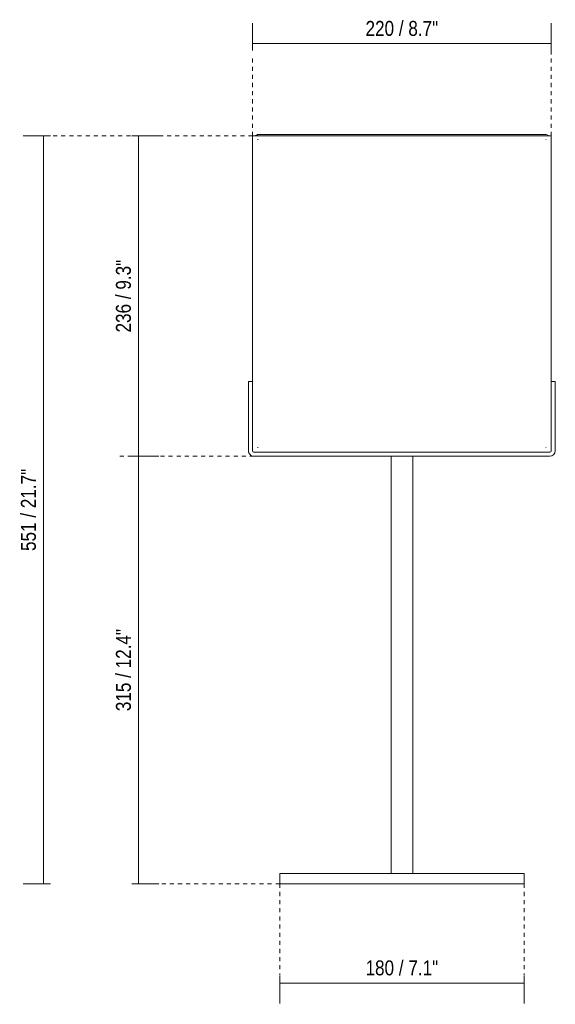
# Model space of a CAD drawing. Header units: millimetres. Extents: x -3610 to -1687, y -1342 to 6882.
# Tile 1 of 3: x -3610 to -3216, y -81 to 644. Entities that reach past the tile are written whole.
import ezdxf

# ---------------------------------------------------------------- set-up
doc = ezdxf.new("R2010")
doc.units = ezdxf.units.MM
doc.linetypes.add('Dash', pattern=[6, 3, -3])
for name, color, linetype, lineweight in [('Cotas', 7, 'Continuous', 9), ('Cotas-5', 7, 'Continuous', 9), ('Luminarias', 7, 'Continuous', 20)]:
    doc.layers.add(name, color=color, linetype=linetype, lineweight=lineweight)
doc.layers.add('Lighthing Fixture Dim Grey Dash', color=7, linetype='Dash', lineweight=9, true_color=0xd2d2d2)
doc.styles.add('Arial Narrow', font='ARIALN.TTF', dxfattribs={"height": 11})
doc.dimstyles.new('FARO_-_2_2mm_Arial_Narrow_mm_Inch_Right', dxfattribs={"dimscale": 304.8, "dimtxt": 11.257741, "dimasz": 0, "dimexe": 0.049213, "dimexo": 0.0625, "dimgap": 0.008202, "dimtad": 1, "dimdec": 0, "dimzin": 0, "dimdsep": 46, "dimtxsty": 'Arial Narrow', "dimblk1": 'NONE', "dimblk2": 'NONE', "dimsah": 1, "dimcen": 0.09, "dimadec": 0, "dimazin": 0, "dimtfac": 1, "dimtdec": 4, "dimtix": 1, "dimtmove": 0, "dimatfit": 3, "dimfxl": 0.016404, "dimfxlon": 1, "dimtvp": 1, "dimtolj": 1, "dimtzin": 0, "dimarcsym": 2})

# ---------------------------------------------------------------- blocks, each defined once
blk = doc.blocks.new('20054 - 20054 NILA Black and off white table lamp-491793-Alzado_PDF')
at = {"layer": 'Luminarias'}
for p, q in [((-3438.8, 558.5), (-3438.8, 377.5)), ((-3328.87, 558.5), (-3438.8, 558.5)), ((-3218.8, 558.5), (-3328.87, 558.5)), ((-3218.8, 377.5), (-3218.8, 558.5)), ((-3438.81, 377.5), (-3441.81, 377.5)), ((-3441.81, 377.5), (-3441.81, 326.5)), ((-3438.81, 326.5), (-3438.81, 377.5)), ((-3438.81, 377.5), (-3438.78, 377.5)), ((-3215.81, 377.5), (-3218.81, 377.5)), ((-3218.81, 377.5), (-3218.81, 326.5)), ((-3215.81, 326.5), (-3215.81, 377.5)), ((-3215.78, 377.5), (-3215.81, 377.5)), ((-3436.94, 325.5), (-3437.81, 325.5)), ((-3437.81, 322.5), (-3219.81, 322.5)), ((-3436.98, 325.5), (-3328.87, 325.5)), ((-3336.8, 322.5), (-3336.8, 15)), ((-3328.87, 325.5), (-3220.65, 325.5)), ((-3320.8, 15), (-3320.8, 322.5)), ((-3226.54, 325.49), (-3226.54, 325.49)), ((-3219.81, 325.5), (-3220.68, 325.5)), ((-3219.81, 322.5), (-3219.78, 322.5)), ((-3418.8, 15), (-3418.8, 7.5)), ((-3238.8, 15), (-3418.8, 15)), ((-3238.8, 7.5), (-3238.8, 15)), ((-3418.8, 7.5), (-3238.8, 7.5))]:
    blk.add_line(p, q, dxfattribs=at)
at = {"layer": 'Luminarias', "flags": 128}
for points in [[(-3436.64, 558.5), (-3436.51, 558.83), (-3435.43, 559.41), (-3435.2, 559.43)], [(-3328.87, 559.43), (-3338.67, 559.43), (-3348.39, 559.43), (-3357.94, 559.43), (-3367.25, 559.43), (-3376.22, 559.43), (-3384.8, 559.43), (-3392.89, 559.43), (-3400.44, 559.43), (-3407.39, 559.43), (-3413.66, 559.43), (-3419.21, 559.43), (-3423.99, 559.43), (-3427.97, 559.43), (-3431.1, 559.43), (-3433.36, 559.43), (-3434.73, 559.43), (-3435.2, 559.43), (-3435.2, 559.43)], [(-3435.2, 559.43), (-3434.74, 559.43), (-3433.39, 559.43), (-3431.15, 559.43), (-3428.03, 559.43), (-3424.08, 559.43), (-3419.31, 559.43), (-3413.77, 559.43), (-3407.51, 559.43), (-3400.58, 559.43), (-3393.04, 559.43), (-3384.95, 559.43), (-3376.39, 559.43), (-3367.42, 559.43), (-3358.12, 559.43), (-3348.57, 559.43), (-3338.85, 559.43), (-3329.05, 559.43), (-3328.87, 559.43)], [(-3222.4, 559.43), (-3222.85, 559.43), (-3224.2, 559.43), (-3226.45, 559.43), (-3229.56, 559.43), (-3233.52, 559.43), (-3238.29, 559.43), (-3243.83, 559.43), (-3250.09, 559.43), (-3257.02, 559.43), (-3264.56, 559.43), (-3272.64, 559.43), (-3281.21, 559.43), (-3290.18, 559.43), (-3299.48, 559.43), (-3309.03, 559.43), (-3318.74, 559.43), (-3328.54, 559.43), (-3328.87, 559.43)], [(-3328.72, 559.43), (-3318.92, 559.43), (-3309.2, 559.43), (-3299.65, 559.43), (-3290.35, 559.43), (-3281.37, 559.43), (-3272.8, 559.43), (-3264.7, 559.43), (-3257.15, 559.43), (-3250.21, 559.43), (-3243.93, 559.43), (-3238.38, 559.43), (-3233.6, 559.43), (-3229.63, 559.43), (-3226.5, 559.43), (-3224.24, 559.43), (-3222.87, 559.43), (-3222.4, 559.43), (-3222.4, 559.43)], [(-3222.4, 559.43), (-3221.24, 558.99), (-3220.98, 558.5)], [(-3434.78, 555.93), (-3435.2, 555.93), (-3435.2, 555.93)], [(-3222.88, 555.93), (-3222.4, 555.93), (-3222.4, 555.93)], [(-3434.73, 328.99), (-3435.2, 328.99), (-3435.2, 328.99)], [(-3222.8, 328.99), (-3222.4, 328.99), (-3222.4, 328.99)], [(-3434.78, 325.49), (-3435.2, 325.49), (-3435.2, 325.49)], [(-3222.88, 325.49), (-3222.4, 325.49), (-3222.4, 325.49)]]:
    blk.add_lwpolyline(points, dxfattribs=at)
at = {"layer": 'Luminarias'}
for centre, major_axis, start_param, end_param in [((-3437.81, 326.5), (0, 4), 1.570796, 3.141593), ((-3437.81, 326.5), (0, 1), 1.570796, 3.141593), ((-3219.81, 326.5), (0, 1), 3.141593, 4.712389), ((-3219.81, 326.5), (0, 4), 3.141593, 4.712389)]:
    blk.add_ellipse(centre, major_axis=major_axis, ratio=1, start_param=start_param, end_param=end_param, dxfattribs=at)
blk = doc.blocks.new('DIMBLOCK1-Alzado_PDF')
at = {"layer": 'Cotas-5', "color": 251, "true_color": 0x5b5b5b}
for p, q in [((-3522.78, 558.5), (-3527.78, 558.5)), ((-3522.78, 558.5), (-3522.78, 322.5)), ((-3522.78, 558.5), (-3507.78, 558.5)), ((-3522.78, 322.5), (-3527.78, 322.5)), ((-3522.78, 322.5), (-3507.78, 322.5))]:
    blk.add_line(p, q, dxfattribs=at)
at = {"layer": 'Cotas-5', "color": 0, "insert": (-3539.5, 413.7), "char_height": 11, "width": 64.3299, "attachment_point": 1, "rotation": 90, "line_spacing_factor": 0.974696, "style": 'Arial Narrow'}
blk.add_mtext('236 / 9.3"', dxfattribs=at)
blk = doc.blocks.new('_None')
blk = doc.blocks.new('DIMBLOCK2-Alzado_PDF')
at = {"layer": 'Cotas-5', "color": 251, "true_color": 0x5b5b5b}
for p, q in [((-3522.78, 322.5), (-3527.78, 322.5)), ((-3522.78, 322.5), (-3522.78, 7.5)), ((-3522.78, 322.5), (-3507.78, 322.5)), ((-3522.78, 7.5), (-3527.78, 7.5)), ((-3522.78, 7.5), (-3507.78, 7.5))]:
    blk.add_line(p, q, dxfattribs=at)
at = {"layer": 'Cotas-5', "color": 0, "insert": (-3539.5, 134.71), "char_height": 11, "width": 72.6928, "attachment_point": 1, "rotation": 90, "line_spacing_factor": 0.974696, "style": 'Arial Narrow'}
blk.add_mtext('315 / 12.4"', dxfattribs=at)
blk = doc.blocks.new('DIMBLOCK3-Alzado_PDF')
at = {"layer": 'Cotas-5', "color": 251, "true_color": 0x5b5b5b}
for p, q in [((-3592.78, 558.5), (-3607.78, 558.5)), ((-3592.78, 558.5), (-3592.78, 7.5)), ((-3592.78, 558.5), (-3587.78, 558.5)), ((-3592.78, 7.5), (-3607.78, 7.5)), ((-3592.78, 7.5), (-3587.78, 7.5))]:
    blk.add_line(p, q, dxfattribs=at)
at = {"layer": 'Cotas-5', "color": 0, "insert": (-3609.5, 252.71), "char_height": 11, "width": 72.6928, "attachment_point": 1, "rotation": 90, "line_spacing_factor": 0.974696, "style": 'Arial Narrow'}
blk.add_mtext('551 / 21.7"', dxfattribs=at)
blk = doc.blocks.new('DIMBLOCK4-Alzado_PDF')
at = {"layer": 'Cotas-5', "color": 251, "true_color": 0x5b5b5b}
for p, q in [((-3438.8, 626.49), (-3438.8, 641.49)), ((-3218.8, 626.49), (-3218.8, 641.49)), ((-3218.8, 626.49), (-3438.8, 626.49)), ((-3438.8, 626.49), (-3438.8, 621.49)), ((-3218.8, 626.49), (-3218.8, 621.49))]:
    blk.add_line(p, q, dxfattribs=at)
at = {"layer": 'Cotas-5', "color": 0, "insert": (-3355.6, 643.21), "char_height": 11, "width": 64.3299, "attachment_point": 1, "line_spacing_factor": 0.974696, "style": 'Arial Narrow'}
blk.add_mtext('220 / 8.7"', dxfattribs=at)
blk = doc.blocks.new('DIMBLOCK5-Alzado_PDF')
at = {"layer": 'Cotas-5', "color": 251, "true_color": 0x5b5b5b}
for p, q in [((-3418.8, -65.64), (-3418.8, -60.64)), ((-3238.8, -65.64), (-3238.8, -60.64)), ((-3418.8, -65.64), (-3238.8, -65.64)), ((-3418.8, -65.64), (-3418.8, -80.64)), ((-3238.8, -65.64), (-3238.8, -80.64))]:
    blk.add_line(p, q, dxfattribs=at)
at = {"layer": 'Cotas-5', "color": 0, "insert": (-3355.6, -48.92), "char_height": 11, "width": 64.3299, "attachment_point": 1, "line_spacing_factor": 0.974696, "style": 'Arial Narrow'}
blk.add_mtext('180 / 7.1"', dxfattribs=at)

msp = doc.modelspace()

# ---------------------------------------------------------------- linework, layer by layer
at = {"layer": 'Lighthing Fixture Dim Grey Dash'}
for p, q in [((-3438.8, 558.5), (-3438.8, 618.5)), ((-3218.8, 558.5), (-3218.8, 623.5)), ((-3438.8, 558.5), (-3592.75, 558.5)), ((-3431.75, 322.5), (-3536.75, 322.5)), ((-3418.8, 7.5), (-3525.48, 7.5)), ((-3418.8, 7.5), (-3418.8, -60)), ((-3238.8, 7.5), (-3238.8, -60))]:
    msp.add_line(p, q, dxfattribs=at)

# ---------------------------------------------------------------- block references
at = {"layer": 'Luminarias'}
msp.add_blockref('20054 - 20054 NILA Black and off white table lamp-491793-Alzado_PDF', (0, 0), dxfattribs=at)

# ---------------------------------------------------------------- dimensions: what is measured, and where the dimension line sits
at = {"layer": 'Cotas', "color": 251, "true_color": 0x5b5b5b}
for base, p1, p2, override, picture, middle in [((-3438.8, 626.49), (-3218.8, 621.49), (-3438.8, 621.49), {"dimpost": '<>', "dimfxl": 220}, 'DIMBLOCK4-Alzado_PDF', (-3328.8, 636.11)), ((-3238.8, -65.64), (-3418.8, -60.64), (-3238.8, -60.64), {"dimpost": '<>', "dimfxl": 179.999979}, 'DIMBLOCK5-Alzado_PDF', (-3328.8, -56.02))]:
    dim = msp.add_linear_dim(base=base, p1=p1, p2=p2, dimstyle='FARO_-_2_2mm_Arial_Narrow_mm_Inch_Right', override=override, dxfattribs=at)
    dim.commit()
    dim.dimension.update_dxf_attribs({"geometry": picture, "text_midpoint": middle})
for base, p1, p2, override, picture, middle in [((-3592.78, 7.5), (-3587.78, 558.5), (-3587.78, 7.5), {"dimpost": '<>', "dimfxl": 551}, 'DIMBLOCK3-Alzado_PDF', (-3602.4, 283)), ((-3522.78, 322.5), (-3527.78, 558.5), (-3527.78, 322.5), {"dimpost": '<>', "dimfxl": 236}, 'DIMBLOCK1-Alzado_PDF', (-3532.4, 440.5)), ((-3522.78, 7.5), (-3527.78, 322.5), (-3527.78, 7.5), {"dimpost": '<>', "dimfxl": 315}, 'DIMBLOCK2-Alzado_PDF', (-3532.4, 165))]:
    dim = msp.add_linear_dim(base=base, p1=p1, p2=p2, angle=90, dimstyle='FARO_-_2_2mm_Arial_Narrow_mm_Inch_Right', override=override, dxfattribs=at)
    dim.commit()
    dim.dimension.update_dxf_attribs({"geometry": picture, "text_midpoint": middle})

doc.saveas('drawing.dxf')
